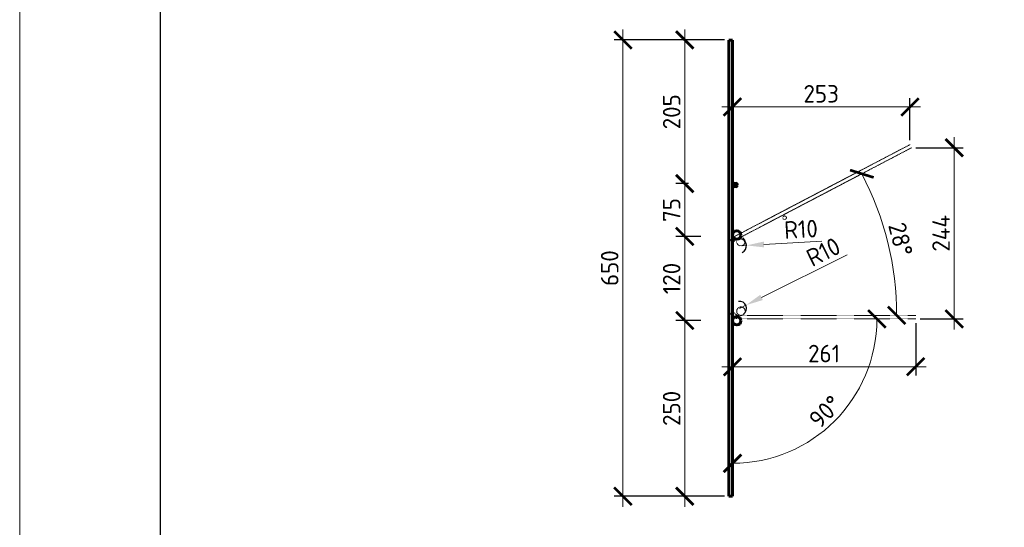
# Model space of a CAD drawing. Header units: millimetres. Extents: x 251864 to 617215, y -272865 to -46010.
# Tile 31 of 53: x 444156 to 458180, y -191301 to -184073. Entities that reach past the tile are written whole.
import ezdxf

# ---------------------------------------------------------------- set-up
doc = ezdxf.new("R2010")
doc.units = ezdxf.units.MM
doc.linetypes.add('невидимая2', pattern=[4.7625, 3.175, -1.5875])
doc.layers.get('Defpoints').update_dxf_attribs({"color": 140})
for name, color, linetype, lineweight in [('RAZMER', 100, 'Continuous', 15), ('Пунктир (по ГОСТу)', 7, 'невидимая2', 15), ('Размеры', 54, 'Continuous', 20), ('СО_ОСНОВНАЯ_060', 142, 'Continuous', 60), ('ТОНКИЕ', 7, 'Continuous', 9)]:
    doc.layers.add(name, color=color, linetype=linetype, lineweight=lineweight)
doc.layers.add('ТОЛСТЫЕ_ОСНОВНЫЕ', color=6, linetype='Continuous')
doc.styles.add('ГОСТ', font='GOST_Common.ttf')
doc.dimstyles.new('ГОСТ', dxfattribs={"dimscale": 0, "dimtxt": 2.5, "dimasz": 2.5, "dimexe": 1.25, "dimexo": 0.625, "dimtad": 1, "dimdec": 0, "dimtxsty": 'ГОСТ', "dimblk": 'ARCHTICK', "dimcen": 2.5, "dimdle": 1.5, "dimclrd": 256, "dimclre": 256, "dimclrt": 256, "dimadec": 0, "dimazin": 0, "dimtfac": 1, "dimtdec": 0, "dimtmove": 1, "dimatfit": 3, "dimfxl": 2, "dimtfill": 1, "dimlwd": -1, "dimarcsym": 0})
doc.dimstyles.new('М10', dxfattribs={"dimscale": 0, "dimtxt": 2.5, "dimasz": 2.5, "dimexe": 1.25, "dimexo": 0.625, "dimtad": 1, "dimdec": 0, "dimlfac": 0.1, "dimtxsty": 'ГОСТ', "dimblk": 'ARCHTICK', "dimcen": 2.5, "dimdle": 1.5, "dimclrd": 256, "dimclre": 256, "dimclrt": 256, "dimadec": 0, "dimazin": 0, "dimtfac": 1, "dimtdec": 0, "dimtmove": 1, "dimatfit": 3, "dimfxl": 2, "dimtfill": 1, "dimlwd": -1, "dimarcsym": 0})

# ---------------------------------------------------------------- blocks, each defined once
blk = doc.blocks.new('_ArchTick')
at = {"color": 0, "linetype": 'ByBlock', "const_width": 0.15}
blk.add_lwpolyline([(-0.5, -0.5), (0.5, 0.5)], dxfattribs=at)
blk = doc.blocks.new('*D970')
at = {"layer": 'Defpoints', "color": 0, "ltscale": 100, "transparency": 16777216}
for p in [(454257, -184362, 0), (452748, -190859), (454258, -190859, 0)]:
    blk.add_point(p, dxfattribs=at)
at = {"layer": 'RAZMER', "ltscale": 100, "transparency": 16777216}
blk.add_line((452748, -184212), (452748, -191009), dxfattribs=at)
at = {"layer": 'RAZMER', "lineweight": -2, "ltscale": 100, "transparency": 16777216}
for p, q in [((454194, -184362), (452623, -184362)), ((454195, -190859), (452623, -190859))]:
    blk.add_line(p, q, dxfattribs=at)
at = {"layer": 'RAZMER', "ltscale": 100, "transparency": 16777216, "xscale": 250, "yscale": 250, "zscale": 250}
for p, rotation in [((452748, -184362), 90), ((452748, -190859), 270)]:
    blk.add_blockref('_ArchTick', p, dxfattribs=dict(at, rotation=rotation))
at = {"layer": 'RAZMER', "ltscale": 100, "transparency": 16777216, "insert": (452560, -187611), "char_height": 250, "attachment_point": 5, "rotation": 90, "style": 'ГОСТ', "bg_fill": 3, "box_fill_scale": 1.1, "bg_fill_color": 256, "bg_fill_true_color": 13158600, "bg_fill_transparency": 0}
blk.add_mtext('650', dxfattribs=at)
blk = doc.blocks.new('*U281')
at = {"layer": 'ТОЛСТЫЕ_ОСНОВНЫЕ', "color": 6}
blk.add_lwpolyline([(20, 5), (205, 5), (205, 292), (20, 292)], close=True, dxfattribs=at)
at = {"layer": 'ТОНКИЕ'}
blk.add_lwpolyline([(0, 0), (210, 0), (210, 297), (0, 297)], close=True, dxfattribs=at)
blk = doc.blocks.new('*D972')
at = {"layer": 'Defpoints', "color": 0, "transparency": 16777216}
for p in [(454309, -188340), (454409, -188334), (456918, -188334), (455337, -190115), (454309, -190859)]:
    blk.add_point(p, dxfattribs=at)
at = {"layer": 'Размеры', "transparency": 16777216}
blk.add_arc((454309, -188334), 2056, 270, 360, dxfattribs=at)
at = {"layer": 'Размеры', "transparency": 16777216, "xscale": 250, "yscale": 250, "zscale": 250}
for p, rotation in [((456365, -188334), 89.99999999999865), ((454309, -190390), 180.0000000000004)]:
    blk.add_blockref('_ArchTick', p, dxfattribs=dict(at, rotation=rotation))
at = {"layer": 'Размеры', "transparency": 16777216, "insert": (455630, -189655), "char_height": 250, "attachment_point": 5, "rotation": 45, "style": 'ГОСТ', "bg_fill": 3, "box_fill_scale": 1.1, "bg_fill_color": 256, "bg_fill_true_color": 13158600, "bg_fill_transparency": 0}
blk.add_mtext('90°', dxfattribs=at)
blk = doc.blocks.new('*D973')
at = {"layer": 'Defpoints', "color": 0, "transparency": 16777216}
for p in [(456859, -185896), (454361, -187204), (456590, -187588), (454409, -188284), (456918, -188284)]:
    blk.add_point(p, dxfattribs=at)
at = {"layer": 'Размеры', "transparency": 16777216}
blk.add_arc((452300, -188284), 4347, 360, 27.6396, dxfattribs=at)
at = {"layer": 'Размеры', "transparency": 16777216, "xscale": 250, "yscale": 250, "zscale": 250}
for p, rotation in [((456151, -186267), 117.639640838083), ((456647, -188284), 269.9999999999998)]:
    blk.add_blockref('_ArchTick', p, dxfattribs=dict(at, rotation=rotation))
at = {"layer": 'Размеры', "transparency": 16777216, "insert": (456703, -187201), "char_height": 250, "attachment_point": 5, "rotation": 283.8198, "style": 'ГОСТ', "bg_fill": 3, "box_fill_scale": 1.1, "bg_fill_color": 256, "bg_fill_true_color": 13158600, "bg_fill_transparency": 0}
blk.add_mtext('28°', dxfattribs=at)
blk = doc.blocks.new('*D974')
at = {"layer": 'Defpoints', "color": 0, "ltscale": 100, "transparency": 16777216}
for p in [(454409, -188184), (454498, -188139)]:
    blk.add_point(p, dxfattribs=at)
at = {"layer": 'RAZMER', "ltscale": 100, "transparency": 16777216}
for p, q in [((455944, -187419), (454722, -188028)), ((454409, -188184), (454498, -188139))]:
    blk.add_line(p, q, dxfattribs=at)
at = {"layer": 'RAZMER', "lineweight": -2, "ltscale": 100, "transparency": 16777216}
blk.add_arc((454409, -188184), 100, 305.8099, 98.0979, dxfattribs=at)
at = {"layer": 'RAZMER', "ltscale": 100, "transparency": 16777216}
blk.add_solid([(454704, -187991), (454741, -188065), (454498, -188139)], dxfattribs=at)
at = {"layer": 'RAZMER', "ltscale": 100, "transparency": 16777216, "insert": (455603, -187380), "char_height": 250, "attachment_point": 5, "rotation": 26.4781, "style": 'ГОСТ', "bg_fill": 3, "box_fill_scale": 1.1, "bg_fill_color": 256, "bg_fill_true_color": 13158600, "bg_fill_transparency": 0}
blk.add_mtext('R10', dxfattribs=at)
blk = doc.blocks.new('*D975')
at = {"layer": 'Defpoints', "color": 0, "ltscale": 100, "transparency": 16777216}
for p in [(454408, -187293), (454508, -187287)]:
    blk.add_point(p, dxfattribs=at)
at = {"layer": 'RAZMER', "ltscale": 100, "transparency": 16777216}
for p, q in [((454408, -187293), (454508, -187287)), ((455581, -187228), (454757, -187274))]:
    blk.add_line(p, q, dxfattribs=at)
at = {"layer": 'RAZMER', "lineweight": -2, "ltscale": 100, "transparency": 16777216}
blk.add_arc((454408, -187293), 100, 291.5273, 81.8298, dxfattribs=at)
at = {"layer": 'RAZMER', "ltscale": 100, "transparency": 16777216}
blk.add_solid([(454755, -187232), (454760, -187315), (454508, -187287)], dxfattribs=at)
at = {"layer": 'RAZMER', "ltscale": 100, "transparency": 16777216, "insert": (455284, -187057), "char_height": 250, "attachment_point": 5, "rotation": 3.147, "style": 'ГОСТ', "bg_fill": 3, "box_fill_scale": 1.1, "bg_fill_color": 256, "bg_fill_true_color": 13158600, "bg_fill_transparency": 0}
blk.add_mtext('R10', dxfattribs=at)
blk = doc.blocks.new('*D976')
at = {"layer": 'Defpoints', "color": 0, "ltscale": 100, "transparency": 16777216}
for p in [(453861, -184361), (453629, -186407), (453744, -186407)]:
    blk.add_point(p, dxfattribs=at)
at = {"layer": 'RAZMER', "ltscale": 100, "transparency": 16777216}
blk.add_line((453629, -184211), (453629, -186557), dxfattribs=at)
at = {"layer": 'RAZMER', "lineweight": -2, "ltscale": 100, "transparency": 16777216}
for p, q in [((453798, -184361), (453504, -184361)), ((453682, -186407), (453504, -186407))]:
    blk.add_line(p, q, dxfattribs=at)
at = {"layer": 'RAZMER', "ltscale": 100, "transparency": 16777216, "xscale": 250, "yscale": 250, "zscale": 250}
for p, rotation in [((453629, -184361), 90), ((453629, -186407), 270)]:
    blk.add_blockref('_ArchTick', p, dxfattribs=dict(at, rotation=rotation))
at = {"layer": 'RAZMER', "ltscale": 100, "transparency": 16777216, "insert": (453442, -185384), "char_height": 250, "attachment_point": 5, "rotation": 90, "style": 'ГОСТ', "bg_fill": 3, "box_fill_scale": 1.1, "bg_fill_color": 256, "bg_fill_true_color": 13158600, "bg_fill_transparency": 0}
blk.add_mtext('205', dxfattribs=at)
blk = doc.blocks.new('*D977')
at = {"layer": 'Defpoints', "color": 0, "ltscale": 100, "transparency": 16777216}
for p in [(453744, -186407), (453629, -187159), (453858, -187159)]:
    blk.add_point(p, dxfattribs=at)
at = {"layer": 'RAZMER', "ltscale": 100, "transparency": 16777216}
blk.add_line((453629, -186257), (453629, -187309), dxfattribs=at)
at = {"layer": 'RAZMER', "lineweight": -2, "ltscale": 100, "transparency": 16777216}
for p, q in [((453682, -186407), (453504, -186407)), ((453796, -187159), (453504, -187159))]:
    blk.add_line(p, q, dxfattribs=at)
at = {"layer": 'RAZMER', "ltscale": 100, "transparency": 16777216, "xscale": 250, "yscale": 250, "zscale": 250}
for p, rotation in [((453629, -186407), 90), ((453629, -187159), 270)]:
    blk.add_blockref('_ArchTick', p, dxfattribs=dict(at, rotation=rotation))
at = {"layer": 'RAZMER', "ltscale": 100, "transparency": 16777216, "insert": (453442, -186783), "char_height": 250, "attachment_point": 5, "rotation": 90, "style": 'ГОСТ', "bg_fill": 3, "box_fill_scale": 1.1, "bg_fill_color": 256, "bg_fill_true_color": 13158600, "bg_fill_transparency": 0}
blk.add_mtext('75', dxfattribs=at)
blk = doc.blocks.new('*D978')
at = {"layer": 'Defpoints', "color": 0, "ltscale": 100, "transparency": 16777216}
for p in [(453922, -187159), (453629, -188356), (453922, -188356)]:
    blk.add_point(p, dxfattribs=at)
at = {"layer": 'RAZMER', "ltscale": 100, "transparency": 16777216}
blk.add_line((453629, -187009), (453629, -188506), dxfattribs=at)
at = {"layer": 'RAZMER', "lineweight": -2, "ltscale": 100, "transparency": 16777216}
for p, q in [((453860, -187159), (453504, -187159)), ((453860, -188356), (453504, -188356))]:
    blk.add_line(p, q, dxfattribs=at)
at = {"layer": 'RAZMER', "ltscale": 100, "transparency": 16777216, "xscale": 250, "yscale": 250, "zscale": 250}
for p, rotation in [((453629, -187159), 90), ((453629, -188356), 270)]:
    blk.add_blockref('_ArchTick', p, dxfattribs=dict(at, rotation=rotation))
at = {"layer": 'RAZMER', "ltscale": 100, "transparency": 16777216, "insert": (453442, -187758), "char_height": 250, "attachment_point": 5, "rotation": 90, "style": 'ГОСТ', "bg_fill": 3, "box_fill_scale": 1.1, "bg_fill_color": 256, "bg_fill_true_color": 13158600, "bg_fill_transparency": 0}
blk.add_mtext('120', dxfattribs=at)
blk = doc.blocks.new('*D979')
at = {"layer": 'Defpoints', "color": 0, "ltscale": 100, "transparency": 16777216}
for p in [(453922, -188356), (453629, -190859), (453960, -190859, 0)]:
    blk.add_point(p, dxfattribs=at)
at = {"layer": 'RAZMER', "ltscale": 100, "transparency": 16777216}
blk.add_line((453629, -188206), (453629, -191009), dxfattribs=at)
at = {"layer": 'RAZMER', "lineweight": -2, "ltscale": 100, "transparency": 16777216}
for p, q in [((453860, -188356), (453504, -188356)), ((453897, -190859), (453504, -190859))]:
    blk.add_line(p, q, dxfattribs=at)
at = {"layer": 'RAZMER', "ltscale": 100, "transparency": 16777216, "xscale": 250, "yscale": 250, "zscale": 250}
for p, rotation in [((453629, -188356), 90), ((453629, -190859), 270)]:
    blk.add_blockref('_ArchTick', p, dxfattribs=dict(at, rotation=rotation))
at = {"layer": 'RAZMER', "ltscale": 100, "transparency": 16777216, "insert": (453442, -189608), "char_height": 250, "attachment_point": 5, "rotation": 90, "style": 'ГОСТ', "bg_fill": 3, "box_fill_scale": 1.1, "bg_fill_color": 256, "bg_fill_true_color": 13158600, "bg_fill_transparency": 0}
blk.add_mtext('250', dxfattribs=at)
blk = doc.blocks.new('*D980')
at = {"layer": 'Defpoints', "color": 0, "ltscale": 100, "transparency": 16777216}
for p in [(456859, -185896), (457467, -185896), (456918, -188334)]:
    blk.add_point(p, dxfattribs=at)
at = {"layer": 'RAZMER', "ltscale": 100, "transparency": 16777216}
blk.add_line((457467, -188484), (457467, -185746), dxfattribs=at)
at = {"layer": 'RAZMER', "lineweight": -2, "ltscale": 100, "transparency": 16777216}
for p, q in [((456922, -185896), (457592, -185896)), ((456981, -188334), (457592, -188334))]:
    blk.add_line(p, q, dxfattribs=at)
at = {"layer": 'RAZMER', "ltscale": 100, "transparency": 16777216, "xscale": 250, "yscale": 250, "zscale": 250}
for p, rotation in [((457467, -185896), 90), ((457467, -188334), 270)]:
    blk.add_blockref('_ArchTick', p, dxfattribs=dict(at, rotation=rotation))
at = {"layer": 'RAZMER', "ltscale": 100, "transparency": 16777216, "insert": (457279, -187115), "char_height": 250, "attachment_point": 5, "rotation": 90, "style": 'ГОСТ', "bg_fill": 3, "box_fill_scale": 1.1, "bg_fill_color": 256, "bg_fill_true_color": 13158600, "bg_fill_transparency": 0}
blk.add_mtext('244', dxfattribs=at)
blk = doc.blocks.new('*D981')
at = {"layer": 'Defpoints', "color": 0, "ltscale": 100, "transparency": 16777216}
for p in [(456918, -188334), (454309, -188490), (456918, -189015)]:
    blk.add_point(p, dxfattribs=at)
at = {"layer": 'RAZMER', "lineweight": -2, "ltscale": 100, "transparency": 16777216}
for p, q in [((456918, -188396), (456918, -189140)), ((454309, -188552), (454309, -189140))]:
    blk.add_line(p, q, dxfattribs=at)
at = {"layer": 'RAZMER', "ltscale": 100, "transparency": 16777216}
blk.add_line((454159, -189015), (457068, -189015), dxfattribs=at)
at = {"layer": 'RAZMER', "ltscale": 100, "transparency": 16777216, "xscale": 250, "yscale": 250, "zscale": 250, "rotation": 180}
blk.add_blockref('_ArchTick', (454309, -189015), dxfattribs=at)
at = {"layer": 'RAZMER', "ltscale": 100, "transparency": 16777216, "xscale": 250, "yscale": 250, "zscale": 250}
blk.add_blockref('_ArchTick', (456918, -189015), dxfattribs=at)
at = {"layer": 'RAZMER', "ltscale": 100, "transparency": 16777216, "insert": (455613, -188827), "char_height": 250, "attachment_point": 5, "style": 'ГОСТ', "bg_fill": 3, "box_fill_scale": 1.1, "bg_fill_color": 256, "bg_fill_true_color": 13158600, "bg_fill_transparency": 0}
blk.add_mtext('261', dxfattribs=at)
blk = doc.blocks.new('*D982')
at = {"layer": 'Defpoints', "color": 0, "ltscale": 100, "transparency": 16777216}
for p in [(454308, -185316), (454308, -185772), (456836, -185852)]:
    blk.add_point(p, dxfattribs=at)
at = {"layer": 'RAZMER', "lineweight": -2, "ltscale": 100, "transparency": 16777216}
for p, q in [((454308, -185710), (454308, -185191)), ((456836, -185790), (456836, -185191))]:
    blk.add_line(p, q, dxfattribs=at)
at = {"layer": 'RAZMER', "ltscale": 100, "transparency": 16777216}
blk.add_line((456986, -185316), (454158, -185316), dxfattribs=at)
at = {"layer": 'RAZMER', "ltscale": 100, "transparency": 16777216, "xscale": 250, "yscale": 250, "zscale": 250, "rotation": 180}
blk.add_blockref('_ArchTick', (454308, -185316), dxfattribs=at)
at = {"layer": 'RAZMER', "ltscale": 100, "transparency": 16777216, "xscale": 250, "yscale": 250, "zscale": 250}
blk.add_blockref('_ArchTick', (456836, -185316), dxfattribs=at)
at = {"layer": 'RAZMER', "ltscale": 100, "transparency": 16777216, "insert": (455572, -185128), "char_height": 250, "attachment_point": 5, "style": 'ГОСТ', "bg_fill": 3, "box_fill_scale": 1.1, "bg_fill_color": 256, "bg_fill_true_color": 13158600, "bg_fill_transparency": 0}
blk.add_mtext('253', dxfattribs=at)

msp = doc.modelspace()

# ---------------------------------------------------------------- linework, layer by layer
at = {"layer": 'Пунктир (по ГОСТу)', "ltscale": 0.5}
for p, q in [((454338.2, -187160), (456835.9, -185852.1)), ((454361.4, -187204.3), (456859.1, -185896.4)), ((456918, -188283.9), (454408.9, -188283.9)), ((456918, -188333.9), (454408.9, -188333.9))]:
    msp.add_line(p, q, dxfattribs=at)
for centre, radius in [((455050.9, -186893.7), 25.8), ((454427.8, -187233.1), 60), ((454428.9, -188223.5), 60)]:
    msp.add_circle(centre, radius, dxfattribs=at)

# ---------------------------------------------------------------- dimensions: what is measured, and where the dimension line sits
at = {"layer": 'RAZMER', "ltscale": 100}
dim = msp.add_linear_dim(base=(452747.9, -190859.3, 0), p1=(454256.5, -184362.5), p2=(454257.7, -190859.3), angle=90, dimstyle='М10', override={"dimscale": 100}, dxfattribs=at)
dim.commit()
dim.dimension.update_dxf_attribs({"geometry": '*D970', "text_midpoint": (452560.4, -187610.9, 0)})

# ---------------------------------------------------------------- next in the draw order: linework, layer by layer
at = {"layer": 'Пунктир (по ГОСТу)', "ltscale": 0.5}
for p, q in [((454258.9, -188184), (454257.8, -187293)), ((454308.9, -188183.9), (454307.8, -187292.9))]:
    msp.add_line(p, q, dxfattribs=at)
for centre, radius, start, end in [((454407.8, -187292.9), 150, 117.63964, 180), ((454407.8, -187292.9), 100, 117.63964, 180), ((454408.9, -188183.9), 150, 180, 270), ((454408.9, -188183.9), 100, 180, 270)]:
    msp.add_arc(centre, radius, start, end, dxfattribs=at)
at = {"layer": 'Размеры'}
for p, q in [((454257.7, -190859.3), (454257.7, -186575.1)), ((454307.8, -187181.9), (454307.8, -186575.1))]:
    msp.add_line(p, q, dxfattribs=at)
at = {"layer": 'СО_ОСНОВНАЯ_060', "ltscale": 100}
for p, q in [((454307.8, -184362.5), (454256.5, -184362.5)), ((454257.7, -190859.3), (454257.7, -184362.5)), ((454307.8, -187181.9), (454307.8, -184362.5)), ((454308.9, -188338.9), (454307.8, -187181.9)), ((454308.9, -190859.3), (454308.9, -188340.1)), ((454308.9, -190859.3), (454257.7, -190859.3))]:
    msp.add_line(p, q, dxfattribs=at)
for centre, radius in [((454352.5, -186427), 25.8), ((454369.5, -187139.3), 60), ((454369.3, -188360.1), 60)]:
    msp.add_circle(centre, radius, dxfattribs=at)

# ---------------------------------------------------------------- next in the draw order: block references
at = {"xscale": 100, "yscale": 100, "zscale": 100}
msp.add_blockref('*U281', (444156.3, -204319.6, 0), dxfattribs=at)

# ---------------------------------------------------------------- next in the draw order: dimensions: what is measured, and where the dimension line sits
at = {"layer": 'RAZMER', "ltscale": 100}
dim = msp.add_linear_dim(base=(453629.3, -186407), p1=(453860.5, -184361.5), p2=(453744.4, -186407), angle=90, dimstyle='М10', override={"dimscale": 100}, dxfattribs=at)
dim.commit()
dim.dimension.update_dxf_attribs({"geometry": '*D976', "text_midpoint": (453441.8, -185384.2)})
at = {"layer": 'Размеры'}
dim = msp.add_angular_dim_2l(base=(455337.1, -190114.8), line1=((456918, -188333.9), (454408.9, -188333.9)), line2=((454308.9, -190859.3), (454308.9, -188340.1)), dimstyle='ГОСТ', dxfattribs=at)
dim.commit()
dim.dimension.update_dxf_attribs({"geometry": '*D972', "text_midpoint": (455630.5, -189655.4)})

# ---------------------------------------------------------------- next in the draw order: dimensions: what is measured, and where the dimension line sits
at = {"layer": 'RAZMER', "ltscale": 100}
dim = msp.add_linear_dim(base=(453629.3, -187159.3), p1=(453744.4, -186407), p2=(453858.1, -187159.3), angle=90, dimstyle='М10', override={"dimscale": 100}, dxfattribs=at)
dim.commit()
dim.dimension.update_dxf_attribs({"geometry": '*D977', "text_midpoint": (453441.8, -186783.1)})
at = {"layer": 'Размеры'}
dim = msp.add_angular_dim_2l(base=(456590.5, -187587.9), line1=((454361.4, -187204.3), (456859.1, -185896.4)), line2=((456918, -188283.9), (454408.9, -188283.9)), dimstyle='ГОСТ', override={"dimscale": 0}, dxfattribs=at)
dim.commit()
dim.dimension.update_dxf_attribs({"geometry": '*D973', "text_midpoint": (456702.8, -187200.8)})

# ---------------------------------------------------------------- next in the draw order: dimensions: what is measured, and where the dimension line sits
at = {"layer": 'RAZMER', "ltscale": 100}
for base, p1, p2, override, picture, middle in [((457466.8, -185896.4), (456918, -188333.9), (456859.1, -185896.4), {"dimscale": 100, "dimtix": 0, "dimtofl": 1, "dimtmove": 1, "dimatfit": 3}, '*D980', (457279.3, -187115.1)), ((453629.3, -188356.1), (453922.3, -187159.3), (453922.1, -188356.1), {"dimscale": 100}, '*D978', (453441.8, -187757.7))]:
    dim = msp.add_linear_dim(base=base, p1=p1, p2=p2, angle=90, dimstyle='М10', override=override, dxfattribs=at)
    dim.commit()
    dim.dimension.update_dxf_attribs({"geometry": picture, "text_midpoint": middle})
dim = msp.add_radius_dim(center=(454408.9, -188183.9), mpoint=(454498.4, -188139.3), dimstyle='М10', override={"dimsah": 1}, dxfattribs=at)
dim.commit()
dim.dimension.update_dxf_attribs({"geometry": '*D974', "text_midpoint": (455686.8, -187547.3), "dimtype": 164})

# ---------------------------------------------------------------- next in the draw order: dimensions: what is measured, and where the dimension line sits
for base, p1, p2, picture, middle in [((454307.8, -185315.9), (456835.9, -185852.1), (454307.8, -185772.2), '*D982', (455571.8, -185128.4)), ((456918, -189015), (454308.9, -188489.8), (456918, -188333.9), '*D981', (455613.5, -188827.5))]:
    dim = msp.add_linear_dim(base=base, p1=p1, p2=p2, dimstyle='М10', override={"dimscale": 100, "dimtix": 0, "dimtofl": 1, "dimtmove": 1, "dimatfit": 3}, dxfattribs=at)
    dim.commit()
    dim.dimension.update_dxf_attribs({"geometry": picture, "text_midpoint": middle})
dim = msp.add_radius_dim(center=(454407.8, -187292.9), mpoint=(454507.6, -187287.4), dimstyle='М10', override={"dimsah": 1}, dxfattribs=at)
dim.commit()
dim.dimension.update_dxf_attribs({"geometry": '*D975', "text_midpoint": (455283.6, -187057)})
dim = msp.add_linear_dim(base=(453629.3, -190859.3), p1=(453922.1, -188356.1), p2=(453959.5, -190859.3, 0), angle=90, dimstyle='М10', override={"dimscale": 100, "dimtix": 0, "dimtofl": 1, "dimtmove": 1, "dimatfit": 3}, dxfattribs=at)
dim.commit()
dim.dimension.update_dxf_attribs({"geometry": '*D979', "text_midpoint": (453441.8, -189607.7)})

doc.saveas('drawing.dxf')
